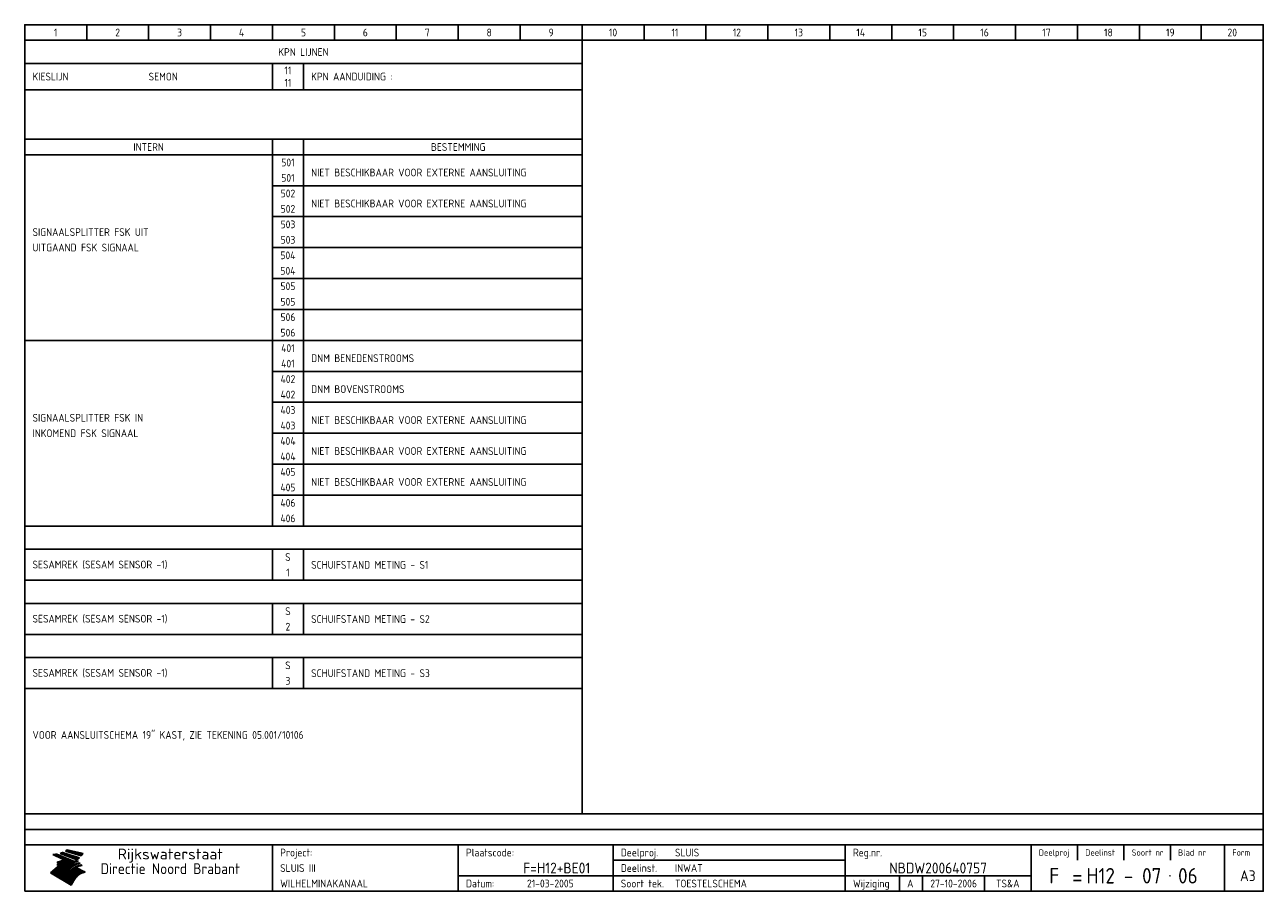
# Model space of a CAD drawing. Extents: x 10 to 410, y 10 to 290.
import ezdxf
from ezdxf.enums import TextEntityAlignment as Align

# ---------------------------------------------------------------- set-up
doc = ezdxf.new("R2010")
doc.units = 0
doc.header["$LTSCALE"] = 15
doc.header["$MEASUREMENT"] = 0
for name, color, linetype in [('0-25', 7, 'CONTINUOUS'), ('0-35', 2, 'CONTINUOUS'), ('0-50', 3, 'CONTINUOUS'), ('B-25', 7, 'CONTINUOUS'), ('S-25', 7, 'CONTINUOUS')]:
    doc.layers.add(name, color=color, linetype=linetype)
doc.styles.add('ISO', font='iso.shx')
doc.styles.add('ISO-SS', font='ISO')

# ---------------------------------------------------------------- blocks, each defined once
blk = doc.blocks.new('KADERA3')
at = {"layer": '0-25'}
for p, q in [((30, 285), (30, 290)), ((50, 285), (50, 290)), ((70, 285), (70, 290)), ((90, 285), (90, 290)), ((110, 285), (110, 290)), ((130, 285), (130, 290)), ((150, 285), (150, 290)), ((170, 285), (170, 290)), ((190, 285), (190, 290)), ((210, 285), (210, 290)), ((230, 285), (230, 290)), ((250, 285), (250, 290)), ((270, 285), (270, 290)), ((290, 285), (290, 290)), ((310, 285), (310, 290)), ((330, 285), (330, 290)), ((350, 285), (350, 290)), ((370, 285), (370, 290)), ((390, 285), (390, 290)), ((10, 285), (410, 285)), ((410, 35), (10, 35)), ((410, 30), (10, 30)), ((350, 25), (350, 20)), ((365, 25), (365, 20)), ((380, 25), (380, 20)), ((200, 20), (275, 20)), ((150, 15), (335, 15)), ((292.5, 15), (292.5, 10)), ((300, 15), (300, 10)), ((320, 15), (320, 10))]:
    blk.add_line(p, q, dxfattribs=at)
at = {"layer": '0-25', "color": 7}
for p, q in [((19.1, 21.89), (25.12, 19)), ((19.1, 21.89), (25.12, 19)), ((19.17, 21.86), (20.7, 21.86)), ((19.29, 21.8), (20.83, 21.8)), ((19.4, 21.75), (20.96, 21.75)), ((19.52, 21.69), (21.09, 21.69)), ((19.64, 21.63), (21.22, 21.63)), ((19.74, 21.92), (20.56, 21.92)), ((19.75, 21.58), (21.36, 21.58)), ((19.87, 21.52), (21.49, 21.52)), ((19.99, 21.47), (21.62, 21.47)), ((20.11, 21.41), (21.75, 21.41)), ((20.22, 21.35), (21.88, 21.35)), ((20.25, 21.97), (20.43, 21.97)), ((20.34, 21.3), (22.02, 21.3)), ((20.38, 21.99), (26.02, 19.59)), ((20.38, 21.99), (26.02, 19.59)), ((20.46, 21.24), (22.15, 21.24)), ((20.57, 21.18), (22.28, 21.18)), ((20.69, 21.13), (22.41, 21.13)), ((20.81, 21.07), (22.55, 21.07)), ((20.92, 21.02), (22.68, 21.02)), ((21.04, 20.96), (22.81, 20.96)), ((21.16, 20.9), (22.94, 20.9)), ((21.27, 20.85), (23.07, 20.85)), ((21.39, 20.79), (23.21, 20.79)), ((21.47, 22.25), (26.83, 20.19)), ((21.47, 22.25), (26.83, 20.19)), ((21.49, 22.25), (23.07, 22.25)), ((21.51, 20.73), (23.34, 20.73)), ((21.6, 22.2), (23.25, 22.2)), ((21.63, 20.68), (23.47, 20.68)), ((21.65, 22.31), (22.89, 22.31)), ((21.74, 20.62), (23.6, 20.62)), ((21.75, 22.14), (23.42, 22.14)), ((21.8, 22.37), (22.71, 22.37)), ((21.86, 20.57), (23.73, 20.57)), ((21.9, 22.08), (23.6, 22.08)), ((21.94, 22.42), (22.53, 22.42)), ((21.98, 20.51), (23.87, 20.51)), ((22.04, 22.03), (23.78, 22.03)), ((22.06, 22.48), (22.36, 22.48)), ((22.09, 20.45), (24, 20.45)), ((22.18, 22.53), (27.65, 20.8)), ((22.18, 22.53), (27.65, 20.8)), ((22.19, 21.97), (23.96, 21.97)), ((22.21, 20.4), (24.13, 20.4)), ((22.33, 20.34), (24.26, 20.34)), ((22.34, 21.92), (24.13, 21.92)), ((22.37, 20), (23.08, 20)), ((22.44, 20.28), (24.4, 20.28)), ((22.48, 21.86), (24.31, 21.86)), ((22.49, 20.06), (23.04, 20.06)), ((22.56, 20.23), (24.53, 20.23)), ((22.61, 20.12), (22.93, 20.12)), ((22.63, 21.8), (24.49, 21.8)), ((22.68, 20.17), (24.66, 20.17)), ((22.71, 20.17), (22.82, 20.17)), ((23.11, 20.02), (22.77, 20.2)), ((23.11, 20.02), (22.77, 20.2)), ((22.78, 21.75), (24.67, 21.75)), ((22.79, 20.12), (24.79, 20.12)), ((22.91, 20.06), (24.92, 20.06)), ((22.92, 21.69), (24.85, 21.69)), ((23.03, 20), (25.06, 20)), ((23.07, 21.63), (25.02, 21.63)), ((23.14, 22.99), (28.22, 21.46)), ((23.14, 22.99), (28.22, 21.46)), ((23.15, 22.98), (25.33, 22.98)), ((23.22, 21.58), (25.2, 21.58)), ((23.23, 23.04), (25.09, 23.04)), ((23.32, 23.1), (24.84, 23.1)), ((23.34, 22.93), (25.57, 22.93)), ((23.36, 21.52), (25.38, 21.52)), ((23.4, 23.15), (24.6, 23.15)), ((23.49, 23.21), (24.36, 23.21)), ((23.51, 21.47), (25.56, 21.47)), ((23.52, 22.87), (25.81, 22.87)), ((23.57, 23.27), (24.12, 23.27)), ((23.64, 23.32), (23.87, 23.32)), ((23.66, 21.41), (25.74, 21.41)), ((23.7, 23.36), (28.82, 22.17)), ((23.7, 23.36), (28.82, 22.17)), ((23.71, 22.82), (26.06, 22.82)), ((23.8, 21.35), (25.91, 21.35)), ((23.9, 22.76), (26.3, 22.76)), ((23.95, 21.3), (26.09, 21.3)), ((24.09, 22.7), (26.54, 22.7)), ((24.09, 21.24), (26.27, 21.24)), ((24.24, 21.18), (26.45, 21.18)), ((24.27, 22.65), (26.78, 22.65)), ((24.39, 21.13), (26.62, 21.13)), ((24.46, 22.59), (27.03, 22.59)), ((24.53, 21.07), (26.8, 21.07)), ((24.65, 22.53), (27.27, 22.53)), ((24.68, 21.02), (26.98, 21.02)), ((24.83, 20.96), (27.16, 20.96)), ((24.84, 22.48), (27.51, 22.48)), ((24.97, 20.9), (27.34, 20.9)), ((25.02, 22.42), (27.75, 22.42)), ((25.12, 20.85), (27.51, 20.85)), ((25.21, 22.37), (28, 22.37)), ((25.27, 20.79), (27.63, 20.79)), ((25.4, 22.31), (28.24, 22.31)), ((25.41, 20.73), (27.57, 20.73)), ((25.56, 20.68), (27.51, 20.68)), ((25.58, 22.25), (28.48, 22.25)), ((25.71, 20.62), (27.44, 20.62)), ((25.77, 22.2), (28.72, 22.2)), ((25.85, 20.57), (27.37, 20.57)), ((25.96, 22.14), (28.79, 22.14)), ((26, 20.51), (27.29, 20.51)), ((26.15, 22.08), (28.75, 22.08)), ((26.15, 20.45), (27.22, 20.45)), ((26.29, 20.4), (27.14, 20.4)), ((26.33, 22.03), (28.71, 22.03)), ((26.44, 20.34), (27.06, 20.34)), ((26.52, 21.97), (28.66, 21.97)), ((26.59, 20.28), (26.97, 20.28)), ((26.71, 21.92), (28.62, 21.92)), ((26.73, 20.23), (26.89, 20.23)), ((26.9, 21.86), (28.57, 21.86)), ((27.08, 21.8), (28.52, 21.8)), ((27.27, 21.75), (28.48, 21.75)), ((27.46, 21.69), (28.43, 21.69)), ((27.65, 21.63), (28.38, 21.63)), ((27.83, 21.58), (28.33, 21.58)), ((28.02, 21.52), (28.28, 21.52)), ((28.21, 21.47), (28.22, 21.47)), ((20.58, 17.88), (18.3, 16)), ((20.58, 17.88), (18.3, 16)), ((24.94, 11.97), (18.3, 16)), ((24.94, 11.97), (18.3, 16)), ((18.31, 16.01), (20.96, 16.01)), ((18.38, 16.07), (21.46, 16.07)), ((18.45, 16.12), (21.88, 16.12)), ((18.52, 16.18), (22.15, 16.18)), ((18.59, 16.23), (22.38, 16.23)), ((18.65, 16.29), (22.58, 16.29)), ((18.72, 16.35), (22.75, 16.35)), ((18.79, 16.4), (22.91, 16.4)), ((18.86, 16.46), (20.6, 16.46)), ((18.93, 16.52), (20.6, 16.52)), ((18.99, 16.57), (20.6, 16.57)), ((19.06, 16.63), (20.6, 16.63)), ((19.13, 16.68), (20.6, 16.68)), ((19.2, 16.74), (20.6, 16.74)), ((19.27, 16.8), (20.6, 16.8)), ((19.33, 16.85), (21.07, 16.85)), ((19.4, 16.91), (21.55, 16.91)), ((19.47, 16.97), (21.88, 16.97)), ((19.54, 17.02), (22.13, 17.02)), ((19.61, 17.08), (22.34, 17.08)), ((19.67, 17.13), (20.6, 17.13)), ((19.74, 17.19), (20.6, 17.19)), ((19.81, 17.25), (20.6, 17.25)), ((19.88, 17.3), (20.6, 17.3)), ((19.95, 17.36), (20.6, 17.36)), ((20.01, 17.42), (20.6, 17.42)), ((20.08, 17.47), (20.93, 17.47)), ((20.15, 17.53), (21.26, 17.53)), ((20.22, 17.58), (21.51, 17.58)), ((20.29, 17.64), (21.72, 17.64)), ((20.35, 17.7), (21.9, 17.7)), ((20.42, 17.75), (22.07, 17.75)), ((20.49, 17.81), (22.22, 17.81)), ((20.56, 17.87), (22.36, 17.87)), ((20.6, 19.11), (20.58, 19.51)), ((20.6, 19.11), (20.58, 19.51)), ((20.58, 19.5), (22.09, 19.5)), ((20.58, 19.44), (21.95, 19.44)), ((20.59, 19.38), (21.79, 19.38)), ((20.59, 19.33), (21.62, 19.33)), ((20.59, 19.27), (21.42, 19.27)), ((20.6, 19.22), (21.2, 19.22)), ((20.6, 19.16), (20.93, 19.16)), ((20.6, 19.11), (20.69, 19.12)), ((20.6, 19.11), (20.69, 19.12)), ((20.6, 18.79), (20.77, 18.81)), ((20.6, 18.79), (20.77, 18.81)), ((20.6, 18.29), (20.6, 18.79)), ((20.6, 18.29), (20.6, 18.79)), ((20.6, 18.77), (22.46, 18.77)), ((20.6, 18.71), (22.33, 18.71)), ((20.6, 18.65), (22.19, 18.65)), ((20.6, 18.6), (22.04, 18.6)), ((20.6, 18.54), (21.87, 18.54)), ((20.6, 18.48), (21.68, 18.48)), ((20.6, 18.43), (21.46, 18.43)), ((20.6, 18.37), (21.21, 18.37)), ((20.6, 18.32), (20.87, 18.32)), ((20.6, 18.29), (20.88, 18.32)), ((20.6, 18.29), (20.88, 18.32)), ((20.6, 17.88), (20.86, 17.91)), ((20.6, 17.88), (20.86, 17.91)), ((20.6, 17.43), (20.97, 17.48)), ((20.6, 17.43), (20.97, 17.48)), ((20.6, 17.43), (20.6, 17.09)), ((20.6, 17.43), (20.6, 17.09)), ((20.6, 17.09), (21.26, 17.16)), ((20.6, 17.09), (21.26, 17.16)), ((20.6, 16.8), (21.37, 16.89)), ((20.6, 16.8), (21.37, 16.89)), ((20.6, 16.8), (20.6, 16.45)), ((20.6, 16.8), (20.6, 16.45)), ((20.6, 16.45), (21.56, 16.56)), ((20.6, 16.45), (21.56, 16.56)), ((20.6, 15.97), (21.67, 16.09)), ((20.6, 15.97), (21.67, 16.09)), ((20.7, 16.46), (23.06, 16.46)), ((20.9, 19.55), (22.23, 19.55)), ((20.9, 18.82), (22.59, 18.82)), ((20.98, 17.92), (22.5, 17.92)), ((21.02, 17.13), (22.53, 17.13)), ((21.19, 19.61), (22.35, 19.61)), ((21.2, 16.52), (23.2, 16.52)), ((21.32, 18.88), (22.71, 18.88)), ((21.32, 17.98), (22.62, 17.98)), ((21.42, 19.67), (22.47, 19.67)), ((21.47, 17.19), (22.7, 17.19)), ((21.59, 18.03), (22.74, 18.03)), ((21.61, 18.93), (22.82, 18.93)), ((21.62, 19.72), (22.59, 19.72)), ((21.72, 16.57), (23.32, 16.57)), ((21.77, 17.25), (22.85, 17.25)), ((21.8, 19.78), (22.69, 19.78)), ((21.8, 18.09), (22.85, 18.09)), ((21.84, 18.99), (22.92, 18.99)), ((21.96, 19.83), (22.79, 19.83)), ((21.99, 18.15), (22.95, 18.15)), ((22.01, 17.3), (22.99, 17.3)), ((22.03, 19.05), (23.03, 19.05)), ((22.1, 16.63), (23.44, 16.63)), ((22.11, 19.89), (22.89, 19.89)), ((22.16, 18.2), (23.05, 18.2)), ((22.21, 19.1), (23.12, 19.1)), ((22.21, 17.36), (23.12, 17.36)), ((22.24, 19.95), (22.99, 19.95)), ((22.31, 18.26), (23.15, 18.26)), ((22.36, 19.16), (23.22, 19.16)), ((22.38, 16.68), (23.56, 16.68)), ((22.39, 17.42), (23.24, 17.42)), ((22.45, 18.32), (23.24, 18.32)), ((22.51, 19.22), (23.3, 19.22)), ((22.56, 17.47), (23.36, 17.47)), ((22.59, 18.37), (23.33, 18.37)), ((22.6, 16.74), (23.66, 16.74)), ((22.64, 19.27), (23.39, 19.27)), ((22.71, 18.43), (23.42, 18.43)), ((22.71, 17.53), (23.47, 17.53)), ((22.77, 19.33), (23.47, 19.33)), ((22.79, 16.8), (23.77, 16.8)), ((22.83, 18.48), (23.5, 18.48)), ((22.84, 17.58), (23.57, 17.58)), ((22.89, 19.38), (23.55, 19.38)), ((22.94, 18.54), (23.58, 18.54)), ((22.96, 16.85), (23.86, 16.85)), ((22.97, 17.64), (23.67, 17.64)), ((23, 19.44), (23.63, 19.44)), ((23.04, 18.6), (23.66, 18.6)), ((23.1, 19.5), (23.72, 19.5)), ((23.1, 17.7), (23.77, 17.7)), ((23.12, 16.91), (23.96, 16.91)), ((23.14, 18.65), (23.74, 18.65)), ((23.15, 19.95), (25.19, 19.95)), ((23.21, 19.55), (23.8, 19.55)), ((23.21, 17.75), (23.86, 17.75)), ((23.21, 16.01), (28.9, 16.01)), ((23.24, 18.71), (23.82, 18.71)), ((23.26, 19.89), (25.32, 19.89)), ((23.26, 16.97), (24.05, 16.97)), ((23.3, 19.61), (23.88, 19.61)), ((23.32, 17.81), (23.95, 17.81)), ((23.33, 18.77), (23.91, 18.77)), ((23.37, 16.07), (29.08, 16.07)), ((23.38, 19.83), (25.45, 19.83)), ((23.39, 19.67), (23.81, 19.67)), ((23.39, 17.02), (24.14, 17.02)), ((23.42, 18.82), (23.99, 18.82)), ((23.42, 17.87), (24.03, 17.87)), ((23.45, 19.7), (23.58, 19.79)), ((23.45, 19.7), (23.58, 19.79)), ((23.48, 19.72), (23.7, 19.72)), ((23.5, 19.78), (25.58, 19.78)), ((23.51, 18.88), (24.07, 18.88)), ((23.51, 16.12), (29.27, 16.12)), ((23.52, 17.92), (24.11, 17.92)), ((23.52, 17.08), (24.22, 17.08)), ((23.54, 18.9), (24.3, 19.42)), ((23.54, 18.9), (24.3, 19.42)), ((23.56, 19.78), (23.59, 19.78)), ((23.56, 19.39), (23.9, 19.62)), ((23.56, 19.39), (23.9, 19.62)), ((23.58, 19.79), (23.9, 19.62)), ((23.58, 19.79), (23.9, 19.62)), ((23.59, 18.93), (24.15, 18.93)), ((23.61, 19.72), (25.72, 19.72)), ((23.62, 17.98), (24.2, 17.98)), ((23.63, 17.13), (24.3, 17.13)), ((23.65, 18.59), (24.62, 19.25)), ((23.65, 18.59), (24.62, 19.25)), ((29.41, 16.17), (23.65, 16.17)), ((23.67, 18.99), (24.23, 18.99)), ((23.71, 18.03), (24.28, 18.03)), ((23.73, 19.67), (25.85, 19.67)), ((23.75, 19.05), (24.32, 19.05)), ((23.75, 17.19), (24.38, 17.19)), ((23.77, 16.23), (29.47, 16.23)), ((23.79, 18.09), (24.36, 18.09)), ((23.83, 19.1), (24.4, 19.1)), ((23.85, 19.61), (25.98, 19.61)), ((23.85, 17.25), (24.46, 17.25)), ((23.88, 18.15), (24.44, 18.15)), ((23.89, 16.29), (29.36, 16.29)), ((23.92, 19.16), (24.48, 19.16)), ((23.94, 18.19), (25.23, 19.07)), ((23.94, 18.19), (25.23, 19.07)), ((23.95, 17.3), (24.55, 17.3)), ((23.96, 19.55), (25.96, 19.55)), ((23.96, 18.2), (24.53, 18.2)), ((24, 19.22), (24.56, 19.22)), ((24, 16.35), (29.24, 16.35)), ((24.04, 18.26), (24.61, 18.26)), ((24.05, 17.36), (24.63, 17.36)), ((24.06, 17.88), (25.34, 18.76)), ((24.06, 17.88), (25.34, 18.76)), ((24.08, 19.5), (25.88, 19.5)), ((24.08, 19.27), (24.58, 19.27)), ((24.11, 16.4), (29.13, 16.4)), ((24.13, 18.32), (24.69, 18.32)), ((24.14, 17.42), (24.71, 17.42)), ((24.16, 19.33), (24.47, 19.33)), ((24.2, 19.44), (25.79, 19.44)), ((24.21, 18.37), (24.77, 18.37)), ((24.21, 16.46), (29.02, 16.46)), ((24.23, 17.47), (24.79, 17.47)), ((24.24, 17.48), (25.52, 18.36)), ((24.24, 17.48), (25.52, 18.36)), ((24.25, 19.38), (24.36, 19.38)), ((24.29, 18.43), (24.85, 18.43)), ((24.3, 19.42), (24.62, 19.25)), ((24.3, 19.42), (24.62, 19.25)), ((24.31, 19.38), (25.71, 19.38)), ((24.31, 17.53), (24.87, 17.53)), ((24.31, 16.52), (28.91, 16.52)), ((24.35, 17.17), (25.64, 18.05)), ((24.35, 17.17), (25.64, 18.05)), ((24.37, 18.48), (24.94, 18.48)), ((24.39, 17.58), (24.96, 17.58)), ((24.4, 16.57), (28.79, 16.57)), ((24.43, 19.33), (25.62, 19.33)), ((24.45, 18.54), (25.02, 18.54)), ((24.47, 17.64), (25.04, 17.64)), ((24.49, 16.63), (28.68, 16.63)), ((24.54, 18.6), (25.1, 18.6)), ((24.55, 19.27), (25.54, 19.27)), ((24.56, 17.7), (25.12, 17.7)), ((24.57, 16.68), (28.57, 16.68)), ((24.62, 18.65), (25.18, 18.65)), ((24.63, 16.72), (25.91, 17.6)), ((24.63, 16.72), (25.91, 17.6)), ((24.64, 17.75), (25.2, 17.75)), ((24.66, 16.74), (28.45, 16.74)), ((24.67, 19.22), (25.45, 19.22)), ((24.7, 18.71), (25.27, 18.71)), ((24.72, 17.81), (25.29, 17.81)), ((24.74, 16.8), (28.34, 16.8)), ((24.78, 19.16), (25.37, 19.16)), ((24.78, 18.77), (25.34, 18.77)), ((24.8, 17.87), (25.37, 17.87)), ((24.82, 16.85), (28.23, 16.85)), ((24.87, 18.82), (25.4, 18.82)), ((24.89, 17.92), (25.45, 17.92)), ((24.9, 19.1), (25.28, 19.1)), ((24.9, 16.91), (28.11, 16.91)), ((24.95, 18.88), (25.45, 18.88)), ((24.97, 17.98), (25.53, 17.98)), ((24.99, 16.97), (28, 16.97)), ((25.02, 19.05), (25.2, 19.05)), ((25.03, 18.93), (25.51, 18.93)), ((25.05, 18.03), (25.61, 18.03)), ((25.07, 17.02), (27.89, 17.02)), ((25.11, 18.99), (25.57, 18.99)), ((26.02, 19.59), (25.12, 19)), ((26.02, 19.59), (25.12, 19)), ((25.13, 18.09), (25.68, 18.09)), ((25.15, 17.08), (27.77, 17.08)), ((25.19, 19.05), (25.63, 19.05)), ((25.21, 18.15), (25.75, 18.15)), ((25.23, 17.13), (27.66, 17.13)), ((25.26, 19.1), (25.7, 19.1)), ((25.3, 18.2), (25.82, 18.2)), ((25.31, 17.19), (27.55, 17.19)), ((25.33, 19.16), (25.77, 19.16)), ((25.38, 18.26), (25.89, 18.26)), ((25.39, 19.22), (25.85, 19.22)), ((25.4, 17.25), (27.43, 17.25)), ((25.46, 18.32), (25.97, 18.32)), ((25.47, 19.27), (25.93, 19.27)), ((25.48, 17.3), (27.32, 17.3)), ((25.54, 19.33), (26.03, 19.33)), ((25.54, 18.37), (26.06, 18.37)), ((25.56, 17.36), (27.21, 17.36)), ((25.62, 18.43), (26.14, 18.43)), ((25.63, 19.38), (26.13, 19.38)), ((25.64, 17.42), (27.1, 17.42)), ((25.7, 18.48), (26.24, 18.48)), ((25.72, 19.44), (26.24, 19.44)), ((25.73, 17.47), (26.98, 17.47)), ((25.79, 18.54), (26.34, 18.54)), ((25.81, 17.53), (26.87, 17.53)), ((25.82, 19.5), (26.36, 19.5)), ((25.89, 18.6), (26.46, 18.6)), ((25.89, 17.58), (26.76, 17.58)), ((25.93, 19.55), (26.53, 19.55)), ((25.96, 17.64), (26.64, 17.64)), ((25.99, 18.65), (26.58, 18.65)), ((26.04, 17.7), (26.59, 17.7)), ((26.06, 19.61), (26.85, 19.61)), ((26.1, 18.71), (26.72, 18.71)), ((26.12, 17.75), (26.67, 17.75)), ((26.2, 17.81), (26.76, 17.81)), ((26.21, 19.67), (27.23, 19.67)), ((26.23, 18.77), (26.89, 18.77)), ((26.29, 17.87), (26.86, 17.87)), ((26.37, 18.82), (27.09, 18.82)), ((26.39, 17.92), (26.97, 17.92)), ((26.44, 19.72), (27.18, 19.72)), ((26.49, 17.98), (27.09, 17.98)), ((26.53, 18.88), (27.34, 18.88)), ((26.56, 17.68), (29.54, 16.2)), ((26.56, 17.68), (29.54, 16.2)), ((26.6, 18.03), (27.22, 18.03)), ((26.72, 18.09), (27.38, 18.09)), ((26.73, 18.93), (27.66, 18.93)), ((26.85, 18.15), (27.56, 18.15)), ((26.99, 18.99), (27.9, 18.99)), ((27, 18.2), (27.8, 18.2)), ((27.13, 19.78), (27.25, 19.64)), ((27.13, 19.78), (27.25, 19.64)), ((27.18, 18.26), (28.13, 18.26)), ((27.26, 19.05), (27.84, 19.05)), ((27.39, 18.32), (28.47, 18.32)), ((27.7, 18.37), (28.49, 18.37)), ((27.78, 19.1), (27.93, 18.96)), ((27.78, 19.1), (27.93, 18.96)), ((28, 18.43), (28.44, 18.43)), ((28.29, 15.83), (29.54, 16.2)), ((28.29, 15.83), (29.54, 16.2)), ((28.39, 18.48), (28.54, 18.32)), ((28.39, 18.48), (28.54, 18.32)), ((29.54, 16.2), (29.45, 16.17)), ((29.54, 16.2), (29.45, 16.17)), ((29.46, 16.18), (29.47, 16.18)), ((18.38, 15.95), (20.6, 15.95)), ((18.47, 15.9), (20.6, 15.9)), ((18.57, 15.84), (20.6, 15.84)), ((18.66, 15.78), (20.6, 15.78)), ((18.75, 15.73), (20.6, 15.73)), ((18.85, 15.67), (20.6, 15.67)), ((18.94, 15.62), (20.6, 15.62)), ((19.03, 15.56), (27.83, 15.56)), ((19.12, 15.5), (27.75, 15.5)), ((19.22, 15.45), (27.66, 15.45)), ((19.31, 15.39), (27.58, 15.39)), ((19.4, 15.33), (27.5, 15.33)), ((19.49, 15.28), (27.43, 15.28)), ((19.59, 15.22), (27.36, 15.22)), ((19.68, 15.17), (27.29, 15.17)), ((19.77, 15.11), (27.22, 15.11)), ((19.86, 15.05), (27.15, 15.05)), ((19.96, 15), (27.09, 15)), ((20.05, 14.94), (27.02, 14.94)), ((20.14, 14.88), (26.96, 14.88)), ((20.24, 14.83), (26.9, 14.83)), ((20.33, 14.77), (26.84, 14.77)), ((20.42, 14.72), (26.79, 14.72)), ((20.51, 14.66), (26.73, 14.66)), ((20.6, 15.97), (20.6, 15.58)), ((20.6, 15.97), (20.6, 15.58)), ((20.6, 15.58), (21.95, 15.73)), ((20.6, 15.58), (21.95, 15.73)), ((20.61, 14.6), (26.68, 14.6)), ((20.7, 14.55), (26.62, 14.55)), ((20.79, 14.49), (26.57, 14.49)), ((20.88, 14.43), (26.52, 14.43)), ((20.94, 15.62), (27.92, 15.62)), ((20.98, 14.38), (26.47, 14.38)), ((21.07, 14.32), (26.42, 14.32)), ((21.16, 14.27), (26.38, 14.27)), ((21.25, 14.21), (26.33, 14.21)), ((21.35, 14.15), (26.29, 14.15)), ((21.44, 14.1), (26.24, 14.1)), ((21.45, 15.67), (28.01, 15.67)), ((21.53, 14.04), (26.2, 14.04)), ((21.63, 13.98), (26.16, 13.98)), ((21.72, 13.93), (26.12, 13.93)), ((21.81, 13.87), (26.08, 13.87)), ((21.9, 13.82), (26.04, 13.82)), ((21.96, 15.73), (28.11, 15.73)), ((22, 13.76), (26, 13.76)), ((22.09, 13.7), (25.96, 13.7)), ((22.18, 13.65), (25.93, 13.65)), ((22.27, 13.59), (25.89, 13.59)), ((22.34, 15.78), (28.21, 15.78)), ((22.37, 13.53), (25.86, 13.53)), ((22.46, 13.48), (25.82, 13.48)), ((22.55, 13.42), (25.79, 13.42)), ((22.62, 15.84), (28.33, 15.84)), ((22.65, 13.37), (25.76, 13.37)), ((22.74, 13.31), (25.73, 13.31)), ((22.83, 13.25), (25.69, 13.25)), ((22.84, 15.9), (28.52, 15.9)), ((22.92, 13.2), (25.66, 13.2)), ((23.02, 13.14), (25.63, 13.14)), ((23.04, 15.95), (28.71, 15.95)), ((23.11, 13.08), (25.59, 13.08)), ((23.2, 13.03), (25.56, 13.03)), ((23.29, 12.97), (25.53, 12.97)), ((23.39, 12.92), (25.5, 12.92)), ((23.48, 12.86), (25.46, 12.86)), ((23.57, 12.8), (25.43, 12.8)), ((23.66, 12.75), (25.4, 12.75)), ((23.76, 12.69), (25.36, 12.69)), ((23.85, 12.63), (25.33, 12.63)), ((23.94, 12.58), (25.3, 12.58)), ((24.04, 12.52), (25.26, 12.52)), ((24.13, 12.47), (25.23, 12.47)), ((24.22, 12.41), (25.2, 12.41)), ((24.31, 12.35), (25.17, 12.35)), ((24.41, 12.3), (25.13, 12.3)), ((24.5, 12.24), (25.1, 12.24)), ((24.59, 12.18), (25.07, 12.18)), ((24.68, 12.13), (25.03, 12.13)), ((24.78, 12.07), (25, 12.07)), ((24.87, 12.02), (24.97, 12.02)), ((24.94, 11.97), (25.81, 13.45)), ((24.94, 11.97), (25.81, 13.45))]:
    blk.add_line(p, q, dxfattribs=at)
for centre, radius, start, end in [((19.15, 29.7), 7.8, 269.6055, 279.0886), ((19.15, 29.7), 7.8, 269.6055, 279.0886), ((19.93, 25.38), 5.91, 276.3402, 298.7463), ((19.93, 25.38), 5.91, 276.3402, 298.7463), ((19.84, 25.09), 6.03, 278.129, 302.868), ((19.84, 25.09), 6.03, 278.129, 302.868), ((19.84, 27.26), 5.27, 288.0217, 296.3084), ((19.84, 27.26), 5.27, 288.0217, 296.3084), ((20.49, 27.56), 5.28, 300.0654, 307.393), ((20.49, 27.56), 5.28, 300.0654, 307.393), ((24.11, 24.7), 5.26, 301.1147, 312.2814), ((24.11, 24.7), 5.26, 301.1147, 312.2814), ((21.95, 27.32), 8.59, 316.9248, 323.1399), ((21.95, 27.32), 8.59, 316.9248, 323.1399), ((20.21, 23.78), 5.91, 273.6149, 304.3803), ((20.21, 23.78), 5.91, 273.6149, 304.3803), ((20.35, 24.56), 5.76, 274.164, 302.5474), ((20.35, 24.56), 5.76, 274.164, 302.5474), ((20.05, 24.28), 6.02, 277.9472, 305.7139), ((20.05, 24.28), 6.02, 277.9472, 305.7139), ((20.04, 23.49), 6.09, 278.8115, 306.4242), ((20.04, 23.49), 6.09, 278.8115, 306.4242), ((20.53, 23.07), 5.96, 277.0519, 304.973), ((20.53, 23.07), 5.96, 277.0519, 304.973), ((20.72, 22.76), 5.91, 276.3402, 304.3803), ((20.72, 22.76), 5.91, 276.3402, 304.3803), ((21.06, 22.34), 5.81, 274.9043, 303.1745), ((21.06, 22.34), 5.81, 274.9043, 303.1745), ((20.82, 22.06), 6.04, 278.1111, 305.8489), ((20.82, 22.06), 6.04, 278.1111, 305.8489), ((21.3, 21.6), 5.91, 276.3402, 304.3803), ((21.3, 21.6), 5.91, 276.3402, 304.3803), ((27.05, 17.17), 2.63, 107.4286, 133.7799), ((27.05, 17.17), 2.63, 107.4286, 133.7799), ((27.45, 16.91), 2.81, 110.4143, 138.7411), ((27.45, 16.91), 2.81, 110.4143, 138.7411), ((27.57, 15.64), 3.4, 98.1566, 126.9045), ((27.57, 15.64), 3.4, 98.1566, 126.9045), ((27.91, 15.54), 3.39, 100.5835, 132.088), ((27.91, 15.54), 3.39, 100.5835, 132.088), ((28.21, 14.74), 3.67, 95.7581, 128.7216), ((28.21, 14.74), 3.67, 95.7581, 128.7216), ((27.01, 16.84), 2.93, 87.7348, 104.8316), ((27.01, 16.84), 2.93, 87.7348, 104.8316), ((27.37, 15.71), 3.93, 91.7838, 103.2817), ((27.37, 15.71), 3.93, 91.7838, 103.2817), ((28.4, 15.05), 3.21, 96.3886, 125.0052), ((28.4, 15.05), 3.21, 96.3886, 125.0052), ((27.82, 16.31), 2.8, 90.634, 105.1984), ((27.82, 16.31), 2.8, 90.634, 105.1984), ((28.19, 15.04), 3.93, 93.8342, 103.2817), ((28.19, 15.04), 3.93, 93.8342, 103.2817), ((28.58, 15.69), 2.8, 93.8141, 105.1984), ((28.58, 15.69), 2.8, 93.8141, 105.1984), ((28.95, 14.41), 3.93, 96.0135, 103.2817), ((28.95, 14.41), 3.93, 96.0135, 103.2817), ((31.24, 10.26), 6.3, 117.9568, 149.6251), ((31.24, 10.26), 6.3, 117.9568, 149.6251)]:
    blk.add_arc(centre, radius, start, end, dxfattribs=at)
at = {"layer": '0-35'}
for p, q in [((90, 25), (90, 10)), ((150, 25), (150, 10)), ((200, 25), (200, 10)), ((275, 25), (275, 10)), ((335, 25), (335, 10)), ((397.5, 25), (397.5, 10))]:
    blk.add_line(p, q, dxfattribs=at)
at = {"layer": '0-50'}
for p, q in [((10, 25), (410, 25)), ((348.75, 15), (351.25, 15)), ((348.75, 13.5), (351.25, 13.5))]:
    blk.add_line(p, q, dxfattribs=at)
blk.add_lwpolyline([(10, 10), (410, 10), (410, 290), (10, 290)], close=True, dxfattribs=at)
at = {"layer": '0-50', "const_width": 0.25}
blk.add_lwpolyline([(379.75, 15, 1), (380, 15, 1)], format="xyb", close=True, dxfattribs=at)
at = {"layer": '0-25', "style": 'ISO'}
for s, height, p in [('Project:', 2.5, (92.5, 22.5)), ('Plaatscode:', 2.5, (152.5, 22.5)), ('Deelproj.', 2.5, (202.5, 22.5)), ('Reg.nr.', 2.5, (277.5, 22.5)), ('Deelproj', 2, (337.5, 22.5)), ('Deelinst', 2, (352.5, 22.5)), ('Soort nr', 2, (367.5, 22.5)), ('Blad nr', 2, (382.5, 22.5)), ('Form', 2, (400, 22.5)), ('Deelinst.', 2.5, (202.5, 17.5)), ('Datum:', 2.5, (152.5, 12.5)), ('Soort tek.', 2.5, (202.5, 12.5)), ('Wijziging', 2.5, (277.5, 12.5))]:
    blk.add_text(s, height=height, dxfattribs=at).set_placement(p, align=Align.MIDDLE_LEFT)
for tag, p in [('STR1', (20, 287.5)), ('STR2', (40, 287.5)), ('STR3', (60, 287.5)), ('STR4', (80, 287.5)), ('STR5', (100, 287.5)), ('STR6', (120, 287.5)), ('STR7', (140, 287.5)), ('STR8', (160, 287.5)), ('STR9', (180, 287.5)), ('STR10', (200, 287.5)), ('STR11', (220, 287.5)), ('STR12', (240, 287.5)), ('STR13', (260, 287.5)), ('STR14', (280, 287.5)), ('STR15', (300, 287.5)), ('STR16', (320, 287.5)), ('STR17', (340, 287.5)), ('STR18', (360, 287.5)), ('STR19', (380, 287.5)), ('STR20', (400, 287.5)), ('W', (180, 12.5)), ('Z', (310, 12.5)), ('Y', (327.5, 12.5))]:
    blk.add_attdef(tag, text='', height=2.5, dxfattribs=at).set_placement(p, align=Align.MIDDLE)
for tag, p in [('N', (220, 22.5)), ('B', (92.5, 17.5)), ('P', (220, 17.5)), ('C', (92.5, 12.5)), ('U', (220, 12.5)), ('REV', (295, 12.5))]:
    blk.add_attdef(tag, text='', height=2.5, dxfattribs=at).set_placement(p, align=Align.MIDDLE_LEFT)
at = {"layer": '0-35', "style": 'ISO', "width": 1.00614}
blk.add_text('Rijkswaterstaat', height=3.5, dxfattribs=at).set_placement((40, 20.28), (74, 20.28), align=Align.FIT)
at = {"layer": '0-35', "color": 2, "style": 'ISO', "width": 0.948867}
blk.add_text('Directie Noord Brabant', height=3.5, dxfattribs=at).set_placement((34.5, 15.53), (79.5, 15.53), align=Align.FIT)
at = {"layer": '0-35', "style": 'ISO'}
for tag, p in [('X', (178.5, 17.5)), ('FORM', (402.5, 15))]:
    blk.add_attdef(tag, text='', height=3.5, dxfattribs=at).set_placement(p, align=Align.MIDDLE_LEFT)
blk.add_attdef('RNR', text='', height=3.5, dxfattribs=at).set_placement((305, 17.5), align=Align.MIDDLE)
at = {"layer": '0-50', "style": 'ISO'}
for tag, p in [('M', (342.5, 15)), ('O', (365, 15))]:
    blk.add_attdef(tag, text='', height=5, dxfattribs=at).set_placement(p, align=Align.MIDDLE)
blk.add_attdef('Q', text='', height=5, dxfattribs=at).set_placement((382.5, 15), align=Align.MIDDLE_LEFT)

msp = doc.modelspace()

# ---------------------------------------------------------------- linework, layer by layer
at = {"layer": '0-25'}
for p, q in [((190, 285), (190, 35)), ((90, 253), (90, 128)), ((90, 238), (190, 238)), ((90, 228), (190, 228)), ((90, 218), (190, 218)), ((90, 208), (190, 208)), ((90, 198), (190, 198)), ((90, 178), (190, 178)), ((90, 168), (190, 168)), ((90, 158), (190, 158)), ((90, 148), (190, 148)), ((90, 138), (190, 138)), ((90, 120.5), (90, 110.5)), ((90, 103), (90, 93)), ((90, 85.5), (90, 75.5))]:
    msp.add_line(p, q, dxfattribs=at)
at = {"layer": '0-25', "linetype": 'Continuous'}
for p, q in [((10, 277.5), (190, 277.5)), ((90, 277.5), (90, 269)), ((100, 277.5), (100, 269)), ((10, 269), (190, 269)), ((10, 253), (190, 253)), ((100, 253), (100, 128)), ((10, 248), (190, 248)), ((10, 188), (190, 188)), ((10, 128), (190, 128)), ((10, 120.5), (190, 120.5)), ((10, 120.5), (190, 120.5)), ((100, 120.5), (100, 110.5)), ((10, 110.5), (190, 110.5)), ((10, 103), (190, 103)), ((10, 103), (190, 103)), ((100, 103), (100, 93)), ((10, 93), (190, 93)), ((10, 85.5), (190, 85.5)), ((10, 85.5), (190, 85.5)), ((100, 85.5), (100, 75.5)), ((10, 75.5), (190, 75.5))]:
    msp.add_line(p, q, dxfattribs=at)

# ---------------------------------------------------------------- block references
at = {"layer": 'S-25'}
ref = msp.add_blockref('KADERA3', (0, 0), dxfattribs=at)
ref.add_attrib('B', 'SLUIS III', dxfattribs={"layer": '0-25', "height": 2.5, "style": 'ISO'}).set_placement((92.5, 17.5), align=Align.MIDDLE_LEFT)
ref.add_attrib('C', 'WILHELMINAKANAAL', dxfattribs={"layer": '0-25', "height": 2.5, "style": 'ISO'}).set_placement((92.5, 12.5), align=Align.MIDDLE_LEFT)
ref.add_attrib('N', 'SLUIS', dxfattribs={"layer": '0-25', "height": 2.5, "style": 'ISO'}).set_placement((220, 22.5), align=Align.MIDDLE_LEFT)
ref.add_attrib('P', 'INWAT', dxfattribs={"layer": '0-25', "height": 2.5, "style": 'ISO'}).set_placement((220, 17.5), align=Align.MIDDLE_LEFT)
ref.add_attrib('U', 'TOESTELSCHEMA', dxfattribs={"layer": '0-25', "height": 2.5, "style": 'ISO'}).set_placement((220, 12.5), align=Align.MIDDLE_LEFT)
ref.add_attrib('M', 'F', dxfattribs={"layer": '0-50', "height": 5, "style": 'ISO'}).set_placement((342.5, 15), align=Align.MIDDLE)
ref.add_attrib('O', 'H12 - 07', dxfattribs={"layer": '0-50', "height": 5, "style": 'ISO'}).set_placement((365, 15), align=Align.MIDDLE)
ref.add_attrib('Q', '06', dxfattribs={"layer": '0-50', "height": 5, "style": 'ISO'}).set_placement((382.5, 15), align=Align.MIDDLE_LEFT)
ref.add_attrib('X', 'F=H12+BE01', dxfattribs={"layer": '0-35', "height": 3.5, "style": 'ISO'}).set_placement((171, 17.5), align=Align.MIDDLE_LEFT)
ref.add_attrib('RNR', 'NBDW200640757', dxfattribs={"layer": '0-35', "height": 3.5, "style": 'ISO'}).set_placement((305, 17.5), align=Align.MIDDLE)
ref.add_attrib('W', '21-03-2005', dxfattribs={"layer": '0-25', "height": 2.5, "style": 'ISO'}).set_placement((179.75, 12.5), align=Align.MIDDLE)
ref.add_attrib('FORM', 'A3', dxfattribs={"layer": '0-35', "height": 3.5, "style": 'ISO'}).set_placement((402.5, 15), align=Align.MIDDLE_LEFT)
ref.add_attrib('REV', 'A', dxfattribs={"layer": '0-25', "height": 2.5, "style": 'ISO'}).set_placement((295, 12.5), align=Align.MIDDLE_LEFT)
ref.add_attrib('Z', '27-10-2006', dxfattribs={"layer": '0-25', "height": 2.5, "style": 'ISO'}).set_placement((310, 12.5), align=Align.MIDDLE)
ref.add_attrib('Y', 'TS&A', dxfattribs={"layer": '0-25', "height": 2.5, "style": 'ISO'}).set_placement((327.5, 12.5), align=Align.MIDDLE)
ref.add_attrib('STR1', '1', dxfattribs={"layer": '0-25', "height": 2.5, "style": 'ISO'}).set_placement((20, 287.5), align=Align.MIDDLE)
ref.add_attrib('STR2', '2', dxfattribs={"layer": '0-25', "height": 2.5, "style": 'ISO'}).set_placement((40, 287.5), align=Align.MIDDLE)
ref.add_attrib('STR3', '3', dxfattribs={"layer": '0-25', "height": 2.5, "style": 'ISO'}).set_placement((60, 287.5), align=Align.MIDDLE)
ref.add_attrib('STR4', '4', dxfattribs={"layer": '0-25', "height": 2.5, "style": 'ISO'}).set_placement((80, 287.5), align=Align.MIDDLE)
ref.add_attrib('STR5', '5', dxfattribs={"layer": '0-25', "height": 2.5, "style": 'ISO'}).set_placement((100, 287.5), align=Align.MIDDLE)
ref.add_attrib('STR6', '6', dxfattribs={"layer": '0-25', "height": 2.5, "style": 'ISO'}).set_placement((120, 287.5), align=Align.MIDDLE)
ref.add_attrib('STR7', '7', dxfattribs={"layer": '0-25', "height": 2.5, "style": 'ISO'}).set_placement((140, 287.5), align=Align.MIDDLE)
ref.add_attrib('STR8', '8', dxfattribs={"layer": '0-25', "height": 2.5, "style": 'ISO'}).set_placement((160, 287.5), align=Align.MIDDLE)
ref.add_attrib('STR9', '9', dxfattribs={"layer": '0-25', "height": 2.5, "style": 'ISO'}).set_placement((180, 287.5), align=Align.MIDDLE)
ref.add_attrib('STR10', '10', dxfattribs={"layer": '0-25', "height": 2.5, "style": 'ISO'}).set_placement((200, 287.5), align=Align.MIDDLE)
ref.add_attrib('STR11', '11', dxfattribs={"layer": '0-25', "height": 2.5, "style": 'ISO'}).set_placement((220, 287.5), align=Align.MIDDLE)
ref.add_attrib('STR12', '12', dxfattribs={"layer": '0-25', "height": 2.5, "style": 'ISO'}).set_placement((240, 287.5), align=Align.MIDDLE)
ref.add_attrib('STR13', '13', dxfattribs={"layer": '0-25', "height": 2.5, "style": 'ISO'}).set_placement((260, 287.5), align=Align.MIDDLE)
ref.add_attrib('STR14', '14', dxfattribs={"layer": '0-25', "height": 2.5, "style": 'ISO'}).set_placement((280, 287.5), align=Align.MIDDLE)
ref.add_attrib('STR15', '15', dxfattribs={"layer": '0-25', "height": 2.5, "style": 'ISO'}).set_placement((300, 287.5), align=Align.MIDDLE)
ref.add_attrib('STR16', '16', dxfattribs={"layer": '0-25', "height": 2.5, "style": 'ISO'}).set_placement((320, 287.5), align=Align.MIDDLE)
ref.add_attrib('STR17', '17', dxfattribs={"layer": '0-25', "height": 2.5, "style": 'ISO'}).set_placement((340, 287.5), align=Align.MIDDLE)
ref.add_attrib('STR18', '18', dxfattribs={"layer": '0-25', "height": 2.5, "style": 'ISO'}).set_placement((360, 287.5), align=Align.MIDDLE)
ref.add_attrib('STR19', '19', dxfattribs={"layer": '0-25', "height": 2.5, "style": 'ISO'}).set_placement((380, 287.5), align=Align.MIDDLE)
ref.add_attrib('STR20', '20', dxfattribs={"layer": '0-25', "height": 2.5, "style": 'ISO'}).set_placement((400, 287.5), align=Align.MIDDLE)

# ---------------------------------------------------------------- texts
at = {"layer": 'B-25', "linetype": 'Continuous', "style": 'ISO-SS'}
for s, p in [('KPN LIJNEN', (100, 281.19)), ('11', (95, 275.25)), ('11', (95, 271.25)), ('501', (95, 245.5)), ('501', (95, 240.5)), ('502', (95, 235.5)), ('502', (95, 230.5)), ('503', (95, 225.5)), ('503', (95, 220.5)), ('504', (95, 215.5)), ('504', (95, 210.5)), ('505', (95, 205.5)), ('505', (95, 200.5)), ('506', (95, 195.5)), ('506', (95, 190.5)), ('401', (95, 185.5)), ('401', (95, 180.5)), ('402', (95, 175.5)), ('402', (95, 170.5)), ('403', (95, 165.5)), ('403', (95, 160.5)), ('404', (95, 155.5)), ('404', (95, 150.5)), ('405', (95, 145.5)), ('405', (95, 140.5)), ('406', (95, 135.5)), ('406', (95, 130.5)), ('S', (95, 118)), ('1', (95, 113)), ('S', (95, 100.5)), ('2', (95, 95.5)), ('S', (95, 83)), ('3', (95, 78))]:
    msp.add_text(s, height=2.5, dxfattribs=at).set_placement(p, align=Align.MIDDLE)
at = {"layer": 'B-25', "style": 'ISO-SS'}
for s, p in [('KIESLIJN', (12.5, 272)), ('SEMON', (50, 272)), ('KPN AANDUIDING :', (102.5, 272)), ('NIET BESCHIKBAAR VOOR EXTERNE AANSLUITING', (102.5, 241)), ('NIET BESCHIKBAAR VOOR EXTERNE AANSLUITING', (102.5, 231)), ('DNM BENEDENSTROOMS', (102.5, 181)), ('DNM BOVENSTROOMS', (102.5, 171)), ('NIET BESCHIKBAAR VOOR EXTERNE AANSLUITING', (102.5, 161)), ('NIET BESCHIKBAAR VOOR EXTERNE AANSLUITING', (102.5, 151)), ('NIET BESCHIKBAAR VOOR EXTERNE AANSLUITING', (102.5, 141)), ('SCHUIFSTAND METING - S1', (102.5, 114.21)), ('SCHUIFSTAND METING - S2', (102.5, 96.71)), ('SCHUIFSTAND METING - S3', (102.5, 79.21))]:
    msp.add_text(s, height=2.5, dxfattribs=at).set_placement(p)
for s, p in [('INTERN', (50, 250.5)), ('BESTEMMING', (150, 250.5))]:
    msp.add_text(s, height=2.5, dxfattribs=at).set_placement(p, align=Align.MIDDLE)
at = {"layer": 'B-25', "style": 'ISO'}
for s, p in [('SIGNAALSPLITTER FSK UIT', (12.5, 223)), ('UITGAAND FSK SIGNAAL', (12.5, 218)), ('SIGNAALSPLITTER FSK IN', (12.5, 163)), ('INKOMEND FSK SIGNAAL', (12.5, 158)), ('SESAMREK (SESAM SENSOR -1)', (12.5, 115.57)), ('SESAMREK (SESAM SENSOR -1)', (12.5, 98.07)), ('SESAMREK (SESAM SENSOR -1)', (12.5, 80.57)), ('VOOR AANSLUITSCHEMA 19" KAST, ZIE TEKENING 05.001/10106', (12.5, 60.5))]:
    msp.add_text(s, height=2.5, dxfattribs=at).set_placement(p, align=Align.MIDDLE_LEFT)

doc.saveas('drawing.dxf')
